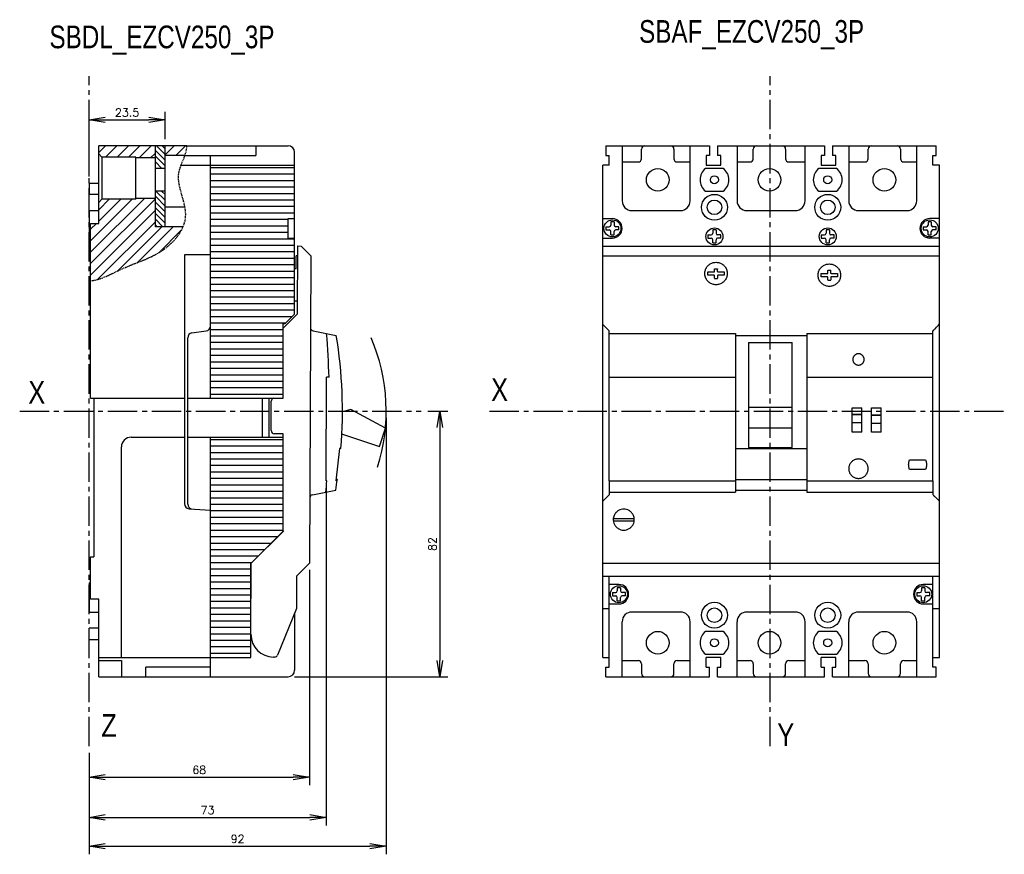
# Model space of a CAD drawing. Extents: x -741 to 1164, y -3289 to 616.
# Tile 59 of 65: x -348 to -44, y 359 to 616. Entities that reach past the tile are written whole.
import ezdxf

# ---------------------------------------------------------------- set-up
doc = ezdxf.new("R2010")
doc.units = 0
doc.header["$LTSCALE"] = 1.21
doc.header["$MEASUREMENT"] = 0
doc.linetypes.add('AXES2', pattern=[1.125, 0.75, -0.125, 0.125, -0.125])
doc.linetypes.add('CACHE', pattern=[0.375, 0.25, -0.125])
doc.layers.get('0').update_dxf_attribs({"linetype": 'CONTINUOUS'})
doc.layers.get('Defpoints').update_dxf_attribs({"linetype": 'CONTINUOUS'})
for name, color, linetype in [('AXE', 80, 'AXES2'), ('COTATION1', 50, 'CONTINUOUS'), ('HACHURES1', 130, 'CONTINUOUS'), ('POINTILLE_MOYEN', 141, 'CACHE')]:
    doc.layers.add(name, color=color, linetype=linetype)
doc.styles.add('ROMANS', font='romans.shx')
doc.styles.get("Standard").update_dxf_attribs({"font": 'txt', "width": 0.8})
doc.dimstyles.new('SC_DEFAUT', dxfattribs={"dimscale": 0, "dimtxt": 2.5, "dimasz": 5, "dimexe": 2.5, "dimexo": 2, "dimgap": 1, "dimtad": 1, "dimdec": 4, "dimzin": 12, "dimdsep": 46, "dimtxsty": 'ROMANS', "dimblk1": 'OPEN', "dimblk2": 'OPEN', "dimsah": 1, "dimcen": 0, "dimadec": 0, "dimazin": 0, "dimtfac": 1, "dimtdec": 4, "dimtofl": 0, "dimtmove": 0, "dimatfit": 3, "dimldrblk": 'OPEN', "dimfxl": 0, "dimtolj": 1, "dimtzin": 12, "dimarcsym": 0})

# ---------------------------------------------------------------- blocks, each defined once
blk = doc.blocks.new('_OPEN')
at = {"color": 0, "linetype": 'ByBlock'}
for p, q in [((-1, 0.167), (0, 0)), ((0, 0), (-1, -0.167)), ((0, 0), (-1, 0))]:
    blk.add_line(p, q, dxfattribs=at)
blk = doc.blocks.new('*D13')
at = {"layer": 'COTATION1', "color": 0, "lineweight": -2}
for p, q in [((-235.19, 493.55), (-235.19, 358.71)), ((-326.97, 390.08), (-326.97, 358.71)), ((-321.97, 361.21), (-240.19, 361.21))]:
    blk.add_line(p, q, dxfattribs=at)
at = {"layer": 'Defpoints', "color": 0}
for p in [(-235.19, 495.55), (-326.97, 392.08), (-235.19, 361.21)]:
    blk.add_point(p, dxfattribs=at)
at = {"layer": 'COTATION1', "color": 0, "lineweight": -2, "xscale": 5, "yscale": 5, "zscale": 5, "rotation": 180}
blk.add_blockref('_OPEN', (-326.97, 361.21), dxfattribs=at)
at = {"layer": 'COTATION1', "color": 0, "lineweight": -2, "xscale": 5, "yscale": 5, "zscale": 5}
blk.add_blockref('_OPEN', (-235.19, 361.21), dxfattribs=at)
at = {"layer": 'COTATION1', "color": 0, "insert": (-281.08, 363.46), "char_height": 2.5, "attachment_point": 5, "style": 'ROMANS'}
blk.add_mtext('\\A1;92', dxfattribs=at)
blk = doc.blocks.new('*D14')
at = {"layer": 'COTATION1', "color": 0, "lineweight": -2}
for p, q in [((-258.88, 446.59), (-258.88, 380.03)), ((-326.97, 390.08), (-326.97, 380.03)), ((-321.97, 382.53), (-263.88, 382.53))]:
    blk.add_line(p, q, dxfattribs=at)
at = {"layer": 'Defpoints', "color": 0}
for p in [(-258.88, 448.59), (-326.97, 392.08), (-258.88, 382.53)]:
    blk.add_point(p, dxfattribs=at)
at = {"layer": 'COTATION1', "color": 0, "lineweight": -2, "xscale": 5, "yscale": 5, "zscale": 5, "rotation": 180}
blk.add_blockref('_OPEN', (-326.97, 382.53), dxfattribs=at)
at = {"layer": 'COTATION1', "color": 0, "lineweight": -2, "xscale": 5, "yscale": 5, "zscale": 5}
blk.add_blockref('_OPEN', (-258.88, 382.53), dxfattribs=at)
at = {"layer": 'COTATION1', "color": 0, "insert": (-292.93, 384.78), "char_height": 2.5, "attachment_point": 5, "style": 'ROMANS'}
blk.add_mtext('\\A1;68', dxfattribs=at)
blk = doc.blocks.new('*D15')
at = {"layer": 'COTATION1', "color": 0, "lineweight": -2}
for p, q in [((-253.77, 472.06), (-253.77, 367.63)), ((-326.97, 390.08), (-326.97, 367.63)), ((-321.97, 370.13), (-258.77, 370.13))]:
    blk.add_line(p, q, dxfattribs=at)
at = {"layer": 'Defpoints', "color": 0}
for p in [(-253.77, 474.06), (-326.97, 392.08), (-253.77, 370.13)]:
    blk.add_point(p, dxfattribs=at)
at = {"layer": 'COTATION1', "color": 0, "lineweight": -2, "xscale": 5, "yscale": 5, "zscale": 5, "rotation": 180}
blk.add_blockref('_OPEN', (-326.97, 370.13), dxfattribs=at)
at = {"layer": 'COTATION1', "color": 0, "lineweight": -2, "xscale": 5, "yscale": 5, "zscale": 5}
blk.add_blockref('_OPEN', (-253.77, 370.13), dxfattribs=at)
at = {"layer": 'COTATION1', "color": 0, "insert": (-290.37, 372.38), "char_height": 2.5, "attachment_point": 5, "style": 'ROMANS'}
blk.add_mtext('\\A1;73', dxfattribs=at)
blk = doc.blocks.new('*D16')
at = {"layer": 'COTATION1', "color": 0, "lineweight": -2}
for p, q in [((-222.35, 495.55), (-216.14, 495.55)), ((-218.64, 490.55), (-218.64, 418.55)), ((-263.47, 413.55), (-216.14, 413.55))]:
    blk.add_line(p, q, dxfattribs=at)
at = {"layer": 'Defpoints', "color": 0}
for p in [(-224.35, 495.55), (-265.47, 413.55), (-218.64, 413.55)]:
    blk.add_point(p, dxfattribs=at)
at = {"layer": 'COTATION1', "color": 0, "lineweight": -2, "xscale": 5, "yscale": 5, "zscale": 5}
for p, rotation in [((-218.64, 495.55), 90), ((-218.64, 413.55), 270)]:
    blk.add_blockref('_OPEN', p, dxfattribs=dict(at, rotation=rotation))
at = {"layer": 'COTATION1', "color": 0, "insert": (-220.89, 454.55), "char_height": 2.5, "attachment_point": 5, "rotation": 90, "style": 'ROMANS'}
blk.add_mtext('\\A1;82', dxfattribs=at)
blk = doc.blocks.new('*D17')
at = {"layer": 'COTATION1', "color": 0, "lineweight": -2}
for p, q in [((-326.97, 568.05), (-326.97, 588.08)), ((-303.47, 579.55), (-303.47, 588.08)), ((-321.97, 585.58), (-308.47, 585.58))]:
    blk.add_line(p, q, dxfattribs=at)
at = {"layer": 'Defpoints', "color": 0}
for p in [(-303.47, 585.58), (-303.47, 577.55), (-326.97, 566.05)]:
    blk.add_point(p, dxfattribs=at)
at = {"layer": 'COTATION1', "color": 0, "lineweight": -2, "xscale": 5, "yscale": 5, "zscale": 5, "rotation": 180}
blk.add_blockref('_OPEN', (-326.97, 585.58), dxfattribs=at)
at = {"layer": 'COTATION1', "color": 0, "lineweight": -2, "xscale": 5, "yscale": 5, "zscale": 5}
blk.add_blockref('_OPEN', (-303.47, 585.58), dxfattribs=at)
at = {"layer": 'COTATION1', "color": 0, "insert": (-315.22, 587.83), "char_height": 2.5, "attachment_point": 5, "style": 'ROMANS'}
blk.add_mtext('\\A1;23.5', dxfattribs=at)

msp = doc.modelspace()

# ---------------------------------------------------------------- hatches: boundary and pattern name
at = {"layer": 'HACHURES1'}
h = msp.add_hatch(dxfattribs=at)
h.set_pattern_fill('ANSI31', color=256, scale=20, style=0)
h.set_pattern_definition([(45, (-118.4655, 3.1697), (-1.767767, 1.767767), [])])
edge = h.paths.add_edge_path()
edge.add_line((-322.97441, 561.05056), (-323.97441, 560.05056))
edge.add_line((-323.97441, 560.05056), (-323.97441, 553.55056))
edge.add_line((-323.97441, 553.55056), (-326.47441, 553.55056))
edge.add_line((-326.47441, 553.55056), (-326.47441, 535.87829))
edge.add_spline(control_points=[(-326.47441, 535.87829), (-324.59282, 535.97255), (-320.6129, 537.63961), (-315.23977, 540.3332), (-308.49911, 542.74716), (-302.282, 546.04677), (-298.78547, 550.48893), (-297.91307, 552.55056)], knot_values=[0, 0, 0, 0, 5.65186607, 12.553560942, 18.184800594, 27.039077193, 33.68406296, 33.68406296, 33.68406296, 33.68406296], degree=3, periodic=0)
edge.add_line((-297.91307, 552.55056), (-306.47441, 552.55056))
edge.add_line((-306.47441, 552.55056), (-306.47441, 561.3206))
edge.add_line((-306.47441, 561.3206), (-312.47441, 561.3206))
edge.add_line((-312.47441, 561.3206), (-312.47441, 561.05056))
edge.add_line((-312.47441, 561.05056), (-322.97441, 561.05056))
h.paths.add_polyline_path([(-312.47441, 574.05056), (-312.47441, 573.78053), (-306.47441, 573.78053), (-306.47441, 577.55056), (-323.84208, 577.55056), (-323.97441, 577.36157), (-323.97441, 575.05056), (-322.97441, 574.05056)])
edge = h.paths.add_edge_path()
edge.add_line((-303.47441, 577.55056), (-303.47441, 574.55056))
edge.add_line((-303.47441, 574.55056), (-297.36148, 574.55056))
edge.add_spline(control_points=[(-297.36148, 574.55056), (-297.01706, 575.53138), (-296.76257, 576.52608), (-296.75039, 577.55056)], knot_values=[56.26375763, 56.26375763, 56.26375763, 56.26375763, 59.337416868, 59.337416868, 59.337416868, 59.337416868], degree=3, periodic=0)
edge.add_line((-296.75039, 577.55056), (-303.47441, 577.55056))
h = msp.add_hatch(dxfattribs=at)
h.set_pattern_fill('ANSI31', color=256, scale=10, angle=90, style=0)
h.set_pattern_definition([(135, (-31.9897, 290.9987), (-0.8838835, -0.8838835), [])])
h.paths.add_polyline_path([(-303.47441, 577.55056), (-306.47441, 577.55056), (-306.47441, 570.55056), (-303.47441, 570.55056)])
h.paths.add_polyline_path([(-303.47441, 563.55056), (-306.47441, 563.55056), (-306.47441, 552.57856), (-306.44641, 552.55056), (-303.47441, 552.55056)])

# ---------------------------------------------------------------- linework, layer by layer
for p, q in [((-323.97441, 553.55056), (-323.97441, 577.55056)), ((-296.75039, 577.55056), (-265.47441, 577.55056)), ((-275.47441, 577.55056), (-275.47441, 574.55056)), ((-263.47441, 525.55056), (-263.47441, 575.55056)), ((-167.29655, 577.55056), (-167.29655, 574.55056)), ((-167.29655, 577.55056), (-135.29655, 577.55056)), ((-162.29655, 577.55056), (-162.29655, 560.55056)), ((-156.29655, 573.55056), (-156.29655, 576.55056)), ((-146.29655, 576.55056), (-146.29655, 573.55056)), ((-141.29655, 560.55056), (-141.29655, 577.55056)), ((-135.29655, 577.55056), (-135.29655, 574.55056)), ((-132.79655, 577.55056), (-132.79655, 574.55056)), ((-132.79655, 577.55056), (-99.79655, 577.55056)), ((-126.79655, 577.55056), (-126.79655, 560.55056)), ((-121.79655, 573.55056), (-121.79655, 576.55056)), ((-111.79655, 576.55056), (-111.79655, 573.55056)), ((-105.79655, 560.55056), (-105.79655, 577.55056)), ((-99.79655, 577.55056), (-99.79655, 574.55056)), ((-97.29655, 577.55056), (-97.29655, 574.55056)), ((-97.29655, 577.55056), (-65.29655, 577.55056)), ((-92.29655, 577.55056), (-92.29655, 560.55056)), ((-86.29655, 573.55056), (-86.29655, 576.55056)), ((-76.29655, 576.55056), (-76.29655, 573.55056)), ((-71.29655, 560.55056), (-71.29655, 577.55056)), ((-65.29655, 574.55056), (-65.29655, 577.55056)), ((-297.36148, 574.55056), (-275.47441, 574.55056)), ((-289.47441, 499.55056), (-289.47441, 574.55056)), ((-167.29655, 574.55056), (-166.29655, 574.55056)), ((-166.29655, 571.55056), (-166.29655, 574.55056)), ((-162.04655, 572.55056), (-157.29655, 572.55056)), ((-145.29655, 572.55056), (-141.29655, 572.55056)), ((-136.29655, 574.55056), (-136.29655, 571.55056)), ((-135.29655, 574.55056), (-136.29655, 574.55056)), ((-131.79655, 574.55056), (-132.79655, 574.55056)), ((-131.79655, 571.55056), (-131.79655, 574.55056)), ((-126.79655, 572.55056), (-122.79655, 572.55056)), ((-110.79655, 572.55056), (-106.04655, 572.55056)), ((-100.79655, 574.55056), (-100.79655, 571.55056)), ((-99.79655, 574.55056), (-100.79655, 574.55056)), ((-96.29655, 574.55056), (-97.29655, 574.55056)), ((-96.29655, 571.55056), (-96.29655, 574.55056)), ((-92.04655, 572.55056), (-87.29655, 572.55056)), ((-75.29655, 572.55056), (-71.29655, 572.55056)), ((-66.29655, 571.55056), (-66.29655, 574.55056)), ((-66.29655, 574.55056), (-65.29655, 574.55056)), ((-298.54403, 571.55056), (-263.47441, 571.55056)), ((-263.47441, 570.75056), (-289.47441, 570.75056)), ((-263.47441, 568.75056), (-289.47441, 568.75056)), ((-168.29655, 546.60117), (-168.29655, 571.55056)), ((-166.29655, 571.55056), (-168.29655, 571.55056)), ((-131.04655, 570.55056), (-136.54655, 570.55056)), ((-136.29655, 571.55056), (-131.79655, 571.55056)), ((-96.04655, 570.55056), (-101.54655, 570.55056)), ((-100.79655, 571.55056), (-96.29655, 571.55056)), ((-64.29655, 571.55056), (-66.29655, 571.55056)), ((-64.29655, 419.55056), (-64.29655, 571.55056)), ((-326.97441, 566.05056), (-326.97441, 562.55056)), ((-326.97441, 566.05056), (-323.97441, 566.05056)), ((-263.47441, 566.75056), (-289.47441, 566.75056)), ((-263.47441, 564.75056), (-289.47441, 564.75056)), ((-263.47441, 562.75056), (-289.47441, 562.75056)), ((-136.54655, 563.55056), (-131.04655, 563.55056)), ((-101.54655, 563.55056), (-96.04655, 563.55056)), ((-323.97441, 562.55056), (-326.97441, 562.55056)), ((-263.47441, 560.75056), (-289.47441, 560.75056)), ((-326.97441, 557.55056), (-326.97441, 548.55056)), ((-326.97441, 557.55056), (-323.97441, 557.55056)), ((-263.47441, 558.75056), (-289.47441, 558.75056)), ((-263.47441, 556.75056), (-289.47441, 556.75056)), ((-159.29655, 557.55056), (-144.29655, 557.55056)), ((-123.79655, 557.55056), (-108.79655, 557.55056)), ((-89.29655, 557.55056), (-74.29655, 557.55056)), ((-326.47441, 553.55056), (-323.97441, 553.55056)), ((-265.47441, 554.75056), (-289.47441, 554.75056)), ((-265.47441, 549.05056), (-265.47441, 555.05056)), ((-265.47441, 555.05056), (-263.47441, 555.05056)), ((-168.25655, 555.05056), (-165.29655, 555.05056)), ((-165.79655, 554.05056), (-165.79655, 553.05056)), ((-164.79655, 554.05056), (-165.79655, 554.05056)), ((-164.79655, 554.05056), (-164.79655, 553.05056)), ((-67.79655, 554.05056), (-67.79655, 553.05056)), ((-66.79655, 554.05056), (-67.79655, 554.05056)), ((-64.33655, 555.05056), (-67.29655, 555.05056)), ((-66.79655, 554.05056), (-66.79655, 553.05056)), ((-265.47441, 552.75056), (-289.47441, 552.75056)), ((-265.47441, 550.75056), (-289.47441, 550.75056)), ((-167.29655, 552.55056), (-167.29655, 551.55056)), ((-167.29655, 552.55056), (-166.29655, 552.55056)), ((-167.29655, 551.55056), (-166.29655, 551.55056)), ((-165.79655, 550.05056), (-165.79655, 551.05056)), ((-164.79655, 550.05056), (-164.79655, 551.05056)), ((-163.29655, 552.55056), (-164.29655, 552.55056)), ((-163.29655, 551.55056), (-164.29655, 551.55056)), ((-163.29655, 551.55056), (-163.29655, 552.55056)), ((-134.29655, 551.55056), (-134.29655, 550.55056)), ((-133.29655, 551.55056), (-134.29655, 551.55056)), ((-133.29655, 551.55056), (-133.29655, 550.55056)), ((-99.29655, 551.55056), (-99.29655, 550.55056)), ((-98.29655, 551.55056), (-99.29655, 551.55056)), ((-98.29655, 551.55056), (-98.29655, 550.55056)), ((-69.29655, 552.55056), (-69.29655, 551.55056)), ((-69.29655, 552.55056), (-68.29655, 552.55056)), ((-69.29655, 551.55056), (-68.29655, 551.55056)), ((-67.79655, 550.05056), (-67.79655, 551.05056)), ((-66.79655, 550.05056), (-66.79655, 551.05056)), ((-65.29655, 552.55056), (-66.29655, 552.55056)), ((-65.29655, 551.55056), (-66.29655, 551.55056)), ((-65.29655, 551.55056), (-65.29655, 552.55056)), ((-326.97441, 548.55056), (-326.47441, 548.55056)), ((-263.47441, 548.75056), (-289.47441, 548.75056)), ((-265.47441, 549.05056), (-263.47441, 549.05056)), ((-168.25655, 549.05056), (-165.29655, 549.05056)), ((-165.79655, 550.05056), (-164.79655, 550.05056)), ((-135.79655, 550.05056), (-135.79655, 549.05056)), ((-135.79655, 550.05056), (-134.79655, 550.05056)), ((-135.79655, 549.05056), (-134.79655, 549.05056)), ((-134.29655, 547.55056), (-134.29655, 548.55056)), ((-134.29655, 547.55056), (-133.29655, 547.55056)), ((-133.29655, 547.55056), (-133.29655, 548.55056)), ((-131.79655, 550.05056), (-132.79655, 550.05056)), ((-131.79655, 549.05056), (-132.79655, 549.05056)), ((-131.79655, 549.05056), (-131.79655, 550.05056)), ((-100.79655, 550.05056), (-100.79655, 549.05056)), ((-100.79655, 550.05056), (-99.79655, 550.05056)), ((-100.79655, 549.05056), (-99.79655, 549.05056)), ((-99.29655, 547.55056), (-99.29655, 548.55056)), ((-99.29655, 547.55056), (-98.29655, 547.55056)), ((-98.29655, 547.55056), (-98.29655, 548.55056)), ((-96.79655, 550.05056), (-97.79655, 550.05056)), ((-96.79655, 549.05056), (-97.79655, 549.05056)), ((-96.79655, 549.05056), (-96.79655, 550.05056)), ((-67.79655, 550.05056), (-66.79655, 550.05056)), ((-64.33655, 549.05056), (-67.29655, 549.05056)), ((-263.47441, 546.75056), (-289.47441, 546.75056)), ((-263.47441, 544.75056), (-289.47441, 544.75056)), ((-262.55972, 525.60135), (-262.47262, 546.60117)), ((-262.47262, 546.60117), (-261.47263, 546.59702)), ((-261.47263, 546.59702), (-258.4851, 543.5846)), ((-168.29655, 419.55056), (-168.29655, 546.59702)), ((-168.29655, 546.59702), (-64.29655, 546.59702)), ((-297.47441, 543.89546), (-297.47441, 466.95974)), ((-289.47441, 543.89546), (-297.47441, 543.89546)), ((-263.47441, 542.75056), (-289.47441, 542.75056)), ((-262.9676, 539.50316), (-262.98506, 543.60327)), ((-262.48506, 543.60119), (-262.98506, 543.60327)), ((-258.4851, 543.5846), (-258.87912, 448.58542)), ((-168.29655, 543.5846), (-64.29655, 543.5846)), ((-263.47441, 540.75056), (-289.47441, 540.75056)), ((-263.47441, 538.75056), (-289.47441, 538.75056)), ((-263.00206, 539.5033), (-263.47441, 539.50526)), ((-135.83625, 538.58713), (-133.89655, 538.58713)), ((-135.83625, 537.58714), (-135.83625, 538.58713)), ((-133.79655, 538.68713), (-133.79655, 539.48713)), ((-133.69655, 539.58712), (-132.89655, 539.58712)), ((-132.79655, 538.68713), (-132.79655, 539.48713)), ((-132.69655, 538.58713), (-130.75685, 538.58713)), ((-130.75685, 538.58713), (-130.75685, 537.58714)), ((-98.79922, 538.18322), (-98.79922, 538.98322)), ((-98.69922, 539.08321), (-97.89922, 539.08321)), ((-97.79922, 538.18322), (-97.79922, 538.98322)), ((-326.47441, 499.55056), (-326.47441, 535.87829)), ((-263.47441, 536.75056), (-289.47441, 536.75056)), ((-133.89655, 537.58714), (-135.83625, 537.58714)), ((-133.79655, 536.68715), (-133.79655, 537.51974)), ((-133.69655, 536.59296), (-132.89655, 536.59296)), ((-132.7964, 537.49244), (-132.79655, 536.68715)), ((-130.75685, 537.58714), (-132.69655, 537.58714)), ((-100.83892, 537.08323), (-100.83892, 538.08322)), ((-100.83892, 538.08322), (-98.89922, 538.08322)), ((-98.89922, 537.08323), (-100.83892, 537.08323)), ((-98.79922, 536.18324), (-98.79922, 537.01583)), ((-98.69922, 536.08905), (-97.89922, 536.08905)), ((-97.79908, 536.98853), (-97.79922, 536.18324)), ((-97.69922, 538.08322), (-95.75952, 538.08322)), ((-95.75952, 537.08323), (-97.69922, 537.08323)), ((-95.75952, 538.08322), (-95.75952, 537.08323)), ((-263.47441, 534.75056), (-289.47441, 534.75056)), ((-263.47441, 532.75056), (-289.47441, 532.75056)), ((-263.47441, 530.75056), (-289.47441, 530.75056)), ((-262.54334, 529.55056), (-263.47441, 529.55056)), ((-263.47441, 528.75056), (-289.47441, 528.75056)), ((-263.47441, 526.75056), (-289.47441, 526.75056)), ((-264.27441, 524.75056), (-289.47441, 524.75056)), ((-266.97441, 521.22313), (-262.55972, 525.60135)), ((-266.47441, 522.55056), (-263.47441, 525.55056)), ((-295.18654, 519.73454), (-290.76228, 520.36658)), ((-266.27441, 522.75056), (-289.47441, 522.75056)), ((-266.97441, 520.75056), (-289.47441, 520.75056)), ((-266.97441, 499.55056), (-266.97441, 522.55056)), ((-266.47441, 522.55056), (-266.97441, 522.55056)), ((-257.77728, 520.42069), (-250.5872, 518.95163)), ((-166.29655, 474.06446), (-166.29655, 520.38065)), ((-66.29655, 474.06446), (-66.29655, 520.38065)), ((-296.47441, 466.85151), (-296.47441, 518.24962)), ((-266.97441, 518.75056), (-289.47441, 518.75056)), ((-166.29655, 519.56407), (-127.29655, 519.56407)), ((-127.29655, 519.56407), (-127.29655, 470.56449)), ((-127.29655, 518.95163), (-105.29655, 518.95163)), ((-105.29655, 519.56407), (-105.29655, 470.56449)), ((-105.29655, 519.56407), (-66.29655, 519.56407)), ((-266.97441, 516.75056), (-289.47441, 516.75056)), ((-266.97441, 514.75056), (-289.47441, 514.75056)), ((-123.29655, 516.84281), (-123.29655, 484.33786)), ((-123.29655, 516.84281), (-109.79655, 516.84281)), ((-109.79655, 484.33786), (-109.79655, 516.84281)), ((-266.97441, 512.75056), (-289.47441, 512.75056)), ((-266.97441, 510.75056), (-289.47441, 510.75056)), ((-266.97441, 508.75056), (-289.47441, 508.75056)), ((-266.97441, 506.75056), (-289.47441, 506.75056)), ((-253.7734, 474.06446), (-253.64068, 506.06419)), ((-252.842, 506.06087), (-253.64068, 506.06419)), ((-166.29655, 506.06087), (-127.29655, 506.06087)), ((-105.29655, 506.06087), (-66.29655, 506.06087)), ((-266.97441, 504.75056), (-289.47441, 504.75056)), ((-266.97441, 502.75056), (-289.47441, 502.75056)), ((-326.47441, 499.55056), (-297.47441, 499.55056)), ((-325.47441, 499.55056), (-325.47441, 450.55056)), ((-296.47441, 499.55056), (-266.97441, 499.55056)), ((-266.97441, 500.75056), (-289.47441, 500.75056)), ((-273.47441, 499.55056), (-273.47441, 487.55056)), ((-271.47441, 499.55056), (-271.47441, 487.55056)), ((-270.70897, 489.63484), (-270.67164, 498.63476)), ((-246.10833, 496.08056), (-248.70031, 495.32839)), ((-235.37942, 490.34555), (-246.10833, 496.08056)), ((-123.29655, 496.78126), (-109.79655, 496.78126)), ((-91.29655, 496.56427), (-88.29655, 496.56427)), ((-91.29655, 494.5583), (-91.29655, 496.56427)), ((-88.29655, 489.06433), (-88.29655, 496.56427)), ((-85.29655, 496.56427), (-82.29655, 496.56427)), ((-85.29655, 494.39147), (-85.29655, 496.56427)), ((-82.29655, 489.06433), (-82.29655, 496.56427)), ((-91.29655, 494.5583), (-88.29655, 494.5583)), ((-91.29655, 489.06433), (-91.29655, 494.55208)), ((-88.29655, 494.54171), (-91.29655, 494.54171)), ((-85.29655, 494.39147), (-82.29655, 494.39147)), ((-85.29655, 489.06433), (-85.29655, 494.38524)), ((-82.29655, 494.37488), (-85.29655, 494.37488)), ((-237.29951, 484.66107), (-235.37942, 490.34555)), ((-109.79655, 490.34555), (-123.29655, 490.34555)), ((-91.29655, 492.04173), (-88.29655, 492.04173)), ((-85.29655, 491.8749), (-82.29655, 491.8749)), ((-313.97441, 487.55056), (-297.47441, 487.55056)), ((-296.47441, 487.55056), (-266.97441, 487.55056)), ((-289.47441, 413.55056), (-289.47441, 487.55056)), ((-266.97441, 486.75056), (-289.47441, 486.75056)), ((-266.96998, 488.61932), (-269.71312, 488.6307)), ((-266.97441, 458.55056), (-266.96998, 488.61932)), ((-248.97031, 488.60322), (-237.29951, 484.66107)), ((-88.29655, 489.06433), (-91.29655, 489.06433)), ((-82.29655, 489.06433), (-85.29655, 489.06433)), ((-316.97441, 419.55056), (-316.97441, 484.55056)), ((-266.97441, 484.75056), (-289.47441, 484.75056)), ((-249.61196, 484.04729), (-250.69565, 474.0517)), ((-249.1533, 484.04539), (-249.61196, 484.04729)), ((-127.29655, 484.04539), (-105.29655, 484.04539)), ((-123.29655, 484.33786), (-109.79655, 484.33786)), ((-266.97441, 482.75056), (-289.47441, 482.75056)), ((-266.97441, 480.75056), (-289.47441, 480.75056)), ((-73.54655, 480.56441), (-68.54655, 480.56441)), ((-266.97441, 478.75056), (-289.47441, 478.75056)), ((-73.54655, 477.56443), (-73.54655, 477.57065)), ((-68.54655, 477.56443), (-73.54655, 477.56443)), ((-68.54655, 477.56443), (-68.54655, 477.57065)), ((-266.97441, 476.75056), (-289.47441, 476.75056)), ((-266.97441, 474.75056), (-289.47441, 474.75056)), ((-266.97441, 472.75056), (-289.47441, 472.75056)), ((-253.50777, 474.06336), (-253.7734, 474.06446)), ((-250.25648, 474.43936), (-250.69565, 474.0517)), ((-166.29655, 474.06336), (-166.29655, 469.78109)), ((-166.29655, 474.06336), (-127.29655, 474.06336)), ((-127.29655, 474.43936), (-105.29655, 474.43936)), ((-105.29655, 474.06336), (-66.29655, 474.06336)), ((-66.29655, 474.06336), (-66.29655, 469.78109)), ((-266.97441, 470.75056), (-289.47441, 470.75056)), ((-266.97441, 468.75056), (-289.47441, 468.75056)), ((-257.98748, 469.74268), (-250.78545, 471.15204)), ((-166.29655, 470.56449), (-127.29655, 470.56449)), ((-127.29655, 471.15204), (-105.29655, 471.15204)), ((-105.29655, 470.56449), (-66.29655, 470.56449)), ((-296.06798, 465.46266), (-289.47441, 465.05056)), ((-266.97441, 466.75056), (-289.47441, 466.75056)), ((-266.97441, 464.75056), (-289.47441, 464.75056)), ((-266.97441, 462.75056), (-289.47441, 462.75056)), ((-165.01737, 462.42556), (-158.57572, 462.42556)), ((-266.97441, 460.75056), (-289.47441, 460.75056)), ((-165.02484, 461.67556), (-158.56825, 461.67556)), ((-266.97441, 458.75056), (-289.47441, 458.75056)), ((-268.77441, 456.75056), (-289.47441, 456.75056)), ((-276.87897, 448.66008), (-266.83758, 458.61851)), ((-272.77441, 452.75056), (-266.97441, 458.55056)), ((-270.77441, 454.75056), (-289.47441, 454.75056)), ((-326.47441, 437.55056), (-326.47441, 450.55056)), ((-326.47441, 450.55056), (-325.47441, 450.55056)), ((-272.77441, 452.75056), (-289.47441, 452.75056)), ((-274.77441, 450.75056), (-289.47441, 450.75056)), ((-276.77441, 448.75056), (-275.17621, 450.34876)), ((-274.77441, 450.75056), (-273.27441, 452.25056)), ((-276.77441, 448.75056), (-289.47441, 448.75056)), ((-276.97441, 448.55056), (-276.87193, 448.65304)), ((-276.97441, 428.75056), (-276.97441, 448.55056)), ((-276.97021, 426.66027), (-276.87897, 448.66008)), ((-258.87912, 448.58542), (-262.89568, 444.60204)), ((-168.29655, 448.58542), (-64.29655, 448.58542)), ((-276.97441, 446.75056), (-289.47441, 446.75056)), ((-276.97441, 444.75056), (-289.47441, 444.75056)), ((-262.89568, 444.60204), (-262.93715, 434.60213)), ((-168.29655, 444.60204), (-64.29655, 444.60204)), ((-166.29655, 416.55056), (-166.29655, 444.60204)), ((-66.29655, 416.55056), (-66.29655, 444.60204)), ((-326.97441, 442.55056), (-326.47441, 442.55056)), ((-326.97441, 442.55056), (-326.97441, 433.55056)), ((-276.97441, 442.75056), (-289.47441, 442.75056)), ((-163.29655, 442.05056), (-166.29655, 442.05056)), ((-162.79655, 441.05056), (-163.79655, 441.05056)), ((-163.79655, 441.05056), (-163.79655, 440.05056)), ((-162.79655, 441.05056), (-162.79655, 440.05056)), ((-68.79655, 441.05056), (-69.79655, 441.05056)), ((-69.79655, 441.05056), (-69.79655, 440.05056)), ((-66.29655, 442.05056), (-69.29655, 442.05056)), ((-68.79655, 441.05056), (-68.79655, 440.05056)), ((-276.97441, 440.75056), (-289.47441, 440.75056)), ((-276.97441, 438.75056), (-289.47441, 438.75056)), ((-165.29655, 439.55056), (-164.29655, 439.55056)), ((-165.29655, 439.55056), (-165.29655, 438.55056)), ((-165.29655, 438.55056), (-164.29655, 438.55056)), ((-163.79655, 437.05056), (-163.79655, 438.05056)), ((-162.79655, 437.05056), (-162.79655, 438.05056)), ((-161.29655, 439.55056), (-162.29655, 439.55056)), ((-161.29655, 438.55056), (-162.29655, 438.55056)), ((-161.29655, 438.55056), (-161.29655, 439.55056)), ((-71.29655, 439.55056), (-70.29655, 439.55056)), ((-71.29655, 439.55056), (-71.29655, 438.55056)), ((-71.29655, 438.55056), (-70.29655, 438.55056)), ((-69.79655, 437.05056), (-69.79655, 438.05056)), ((-68.79655, 437.05056), (-68.79655, 438.05056)), ((-67.29655, 439.55056), (-68.29655, 439.55056)), ((-67.29655, 438.55056), (-68.29655, 438.55056)), ((-67.29655, 438.55056), (-67.29655, 439.55056)), ((-323.97441, 437.55056), (-326.47441, 437.55056)), ((-323.97441, 413.55056), (-323.97441, 437.55056)), ((-276.97441, 436.75056), (-289.47441, 436.75056)), ((-166.29655, 436.05056), (-163.29655, 436.05056)), ((-163.79655, 437.05056), (-162.79655, 437.05056)), ((-69.79655, 437.05056), (-68.79655, 437.05056)), ((-69.29655, 436.05056), (-66.29655, 436.05056)), ((-326.97441, 433.55056), (-323.97441, 433.55056)), ((-276.97441, 434.75056), (-289.47441, 434.75056)), ((-276.97441, 432.75056), (-289.47441, 432.75056)), ((-262.93715, 434.60213), (-268.74527, 420.25471)), ((-263.47441, 433.27497), (-263.47441, 415.55056)), ((-168.29655, 434.60213), (-166.29655, 434.60213)), ((-144.29655, 433.55056), (-159.29655, 433.55056)), ((-108.79655, 433.55056), (-123.79655, 433.55056)), ((-74.29655, 433.55056), (-89.29655, 433.55056)), ((-66.29655, 434.60213), (-64.29655, 434.60213)), ((-276.97441, 430.75056), (-289.47441, 430.75056)), ((-162.29655, 413.55056), (-162.29655, 430.55056)), ((-141.29655, 413.55056), (-141.29655, 430.55056)), ((-126.79655, 413.55056), (-126.79655, 430.55056)), ((-105.79655, 413.55056), (-105.79655, 430.55056)), ((-92.29655, 413.55056), (-92.29655, 430.55056)), ((-71.29655, 413.55056), (-71.29655, 430.55056)), ((-323.97441, 428.55056), (-326.97441, 428.55056)), ((-326.97441, 425.05056), (-326.97441, 428.55056)), ((-276.97441, 428.75056), (-289.47441, 428.75056)), ((-276.97441, 426.75056), (-289.47441, 426.75056)), ((-276.97441, 426.75056), (-276.97441, 428.25056)), ((-276.97441, 419.55056), (-276.97441, 426.66027)), ((-131.04655, 427.55056), (-136.54655, 427.55056)), ((-96.04655, 427.55056), (-101.54655, 427.55056)), ((-326.97441, 425.05056), (-323.97441, 425.05056)), ((-276.97441, 424.75056), (-289.47441, 424.75056)), ((-276.97441, 422.75056), (-289.47441, 422.75056)), ((-276.97441, 420.75056), (-289.47441, 420.75056)), ((-136.54655, 420.55056), (-131.04655, 420.55056)), ((-101.54655, 420.55056), (-96.04655, 420.55056)), ((-323.97441, 419.55056), (-276.97441, 419.55056)), ((-323.97441, 418.55056), (-316.97441, 418.55056)), ((-316.97441, 418.55056), (-316.97441, 413.55056)), ((-269.67634, 419.62995), (-269.99931, 419.63129)), ((-168.29655, 419.55056), (-166.29655, 419.55056)), ((-162.04655, 418.55056), (-157.29655, 418.55056)), ((-156.29655, 417.55056), (-156.29655, 414.55056)), ((-146.29655, 414.55056), (-146.29655, 417.55056)), ((-145.29655, 418.55056), (-141.29655, 418.55056)), ((-131.79655, 419.55056), (-136.29655, 419.55056)), ((-136.29655, 416.55056), (-136.29655, 419.55056)), ((-131.79655, 416.55056), (-131.79655, 419.55056)), ((-126.79655, 418.55056), (-122.79655, 418.55056)), ((-121.79655, 417.55056), (-121.79655, 414.55056)), ((-111.79655, 414.55056), (-111.79655, 417.55056)), ((-110.79655, 418.55056), (-106.04655, 418.55056)), ((-96.29655, 419.55056), (-100.79655, 419.55056)), ((-100.79655, 416.55056), (-100.79655, 419.55056)), ((-96.29655, 416.55056), (-96.29655, 419.55056)), ((-92.04655, 418.55056), (-87.29655, 418.55056)), ((-86.29655, 417.55056), (-86.29655, 414.55056)), ((-76.29655, 414.55056), (-76.29655, 417.55056)), ((-75.29655, 418.55056), (-71.29655, 418.55056)), ((-66.29655, 419.55056), (-64.29655, 419.55056)), ((-289.47441, 416.55056), (-309.47441, 416.55056)), ((-309.47441, 413.55056), (-309.47441, 416.55056)), ((-167.29655, 416.55056), (-166.29655, 416.55056)), ((-167.29655, 413.55056), (-167.29655, 416.55056)), ((-136.29655, 416.55056), (-135.29655, 416.55056)), ((-135.29655, 413.55056), (-135.29655, 416.55056)), ((-132.79655, 416.55056), (-131.79655, 416.55056)), ((-132.79655, 413.55056), (-132.79655, 416.55056)), ((-100.79655, 416.55056), (-99.79655, 416.55056)), ((-99.79655, 413.55056), (-99.79655, 416.55056)), ((-97.29655, 416.55056), (-96.29655, 416.55056)), ((-97.29655, 413.55056), (-97.29655, 416.55056)), ((-65.29655, 416.55056), (-66.29655, 416.55056)), ((-65.29655, 413.55056), (-65.29655, 416.55056)), ((-323.97441, 413.55056), (-265.47441, 413.55056)), ((-167.29655, 413.55056), (-135.29655, 413.55056)), ((-132.79655, 413.55056), (-99.79655, 413.55056)), ((-97.29655, 413.55056), (-65.29655, 413.55056))]:
    msp.add_line(p, q)
at = {"color": 7, "linetype": 'Continuous'}
for p, q in [((-303.47441, 577.55056), (-323.97441, 577.55056)), ((-323.97441, 553.55056), (-323.97441, 577.55056)), ((-323.97441, 575.05056), (-322.97441, 574.05056)), ((-306.47441, 552.55056), (-306.47441, 577.55056)), ((-303.47441, 552.55056), (-303.47441, 577.55056)), ((-296.75039, 577.55056), (-303.47441, 577.55056)), ((-322.97441, 574.05056), (-322.97441, 561.05056)), ((-312.47441, 574.05056), (-322.97441, 574.05056)), ((-312.47441, 561.05056), (-312.47441, 574.05056)), ((-306.47441, 573.78053), (-312.47441, 573.78053)), ((-297.36148, 574.55056), (-303.47441, 574.55056)), ((-303.47441, 570.55056), (-306.47441, 570.55056)), ((-326.97441, 566.05056), (-323.97441, 566.05056)), ((-326.97441, 566.05056), (-326.97441, 562.55056)), ((-303.47441, 563.55056), (-306.47441, 563.55056)), ((-323.97441, 560.05056), (-322.97441, 561.05056)), ((-312.47441, 561.05056), (-322.97441, 561.05056)), ((-306.47441, 561.3206), (-312.47441, 561.3206)), ((-326.97441, 557.55056), (-326.97441, 548.55056)), ((-297.32892, 558.55056), (-303.47441, 558.55056)), ((-326.47441, 535.87829), (-326.47441, 553.55056)), ((-326.47441, 553.55056), (-323.97441, 553.55056)), ((-297.91307, 552.55056), (-306.47441, 552.55056)), ((-326.97441, 548.55056), (-326.47441, 548.55056))]:
    msp.add_line(p, q, dxfattribs=at)
at = {"color": 2, "linetype": 'Continuous'}
msp.add_line((-306.47441, 552.57856), (-306.44641, 552.55056), dxfattribs=at)
for centre, radius in [((-151.29655, 567.05056), 3.5), ((-116.79655, 567.05056), 3.5), ((-81.29655, 567.05056), 3.5), ((-133.79655, 567.05056), 1.25), ((-98.79655, 567.05056), 1.25), ((-133.79655, 558.55056), 4), ((-133.79655, 558.55056), 2.25), ((-98.79655, 558.55056), 4), ((-98.79655, 558.55056), 2.25), ((-165.29655, 552.05056), 2.625), ((-67.29655, 552.05056), 2.625), ((-133.79655, 549.55056), 2.625), ((-98.79655, 549.55056), 2.625), ((-163.29655, 439.05056), 2.625), ((-69.29655, 439.05056), 2.625), ((-133.79655, 432.55056), 4), ((-98.79655, 432.55056), 4), ((-133.79655, 432.55056), 2.25), ((-98.79655, 432.55056), 2.25), ((-151.29655, 424.05056), 3.5), ((-116.79655, 424.05056), 3.5), ((-81.29655, 424.05056), 3.5), ((-133.79655, 424.05056), 1.25), ((-98.79655, 424.05056), 1.25)]:
    msp.add_circle(centre, radius)
for centre, radius, start, end in [((-265.47441, 575.55056), 2, 0, 90), ((-155.29655, 576.55056), 1, 90, 180), ((-147.29655, 576.55056), 1, 0, 90), ((-120.79655, 576.55056), 1, 90, 180), ((-112.79655, 576.55056), 1, 0, 90), ((-85.29655, 576.55056), 1, 90, 180), ((-77.29655, 576.55056), 1, 0, 90), ((-162.04655, 571.55056), 1, 90, 104.5083859), ((-157.29655, 573.55056), 1, 270, 0), ((-145.29655, 573.55056), 1, 180, 270), ((-122.79655, 573.55056), 1, 270, 0), ((-110.79655, 573.55056), 1, 180, 270), ((-106.04655, 571.55056), 1, 75.4918343, 90), ((-92.04655, 571.55056), 1, 90, 104.5083859), ((-87.29655, 573.55056), 1, 270, 0), ((-75.29655, 573.55056), 1, 180, 270), ((-133.79655, 567.05056), 4.45112, 128.1572266, 231.8427734), ((-133.79655, 567.05056), 4.45112, 308.1572266, 51.8427734), ((-98.79655, 567.05056), 4.45112, 128.1572266, 231.8427734), ((-98.79655, 567.05056), 4.45112, 308.1572266, 51.8427734), ((-159.29655, 560.55056), 3, 180, 270), ((-144.29655, 560.55056), 3, 270, 0), ((-123.79655, 560.55056), 3, 180, 270), ((-108.79655, 560.55056), 3, 270, 0), ((-89.29655, 560.55056), 3, 180, 270), ((-74.29655, 560.55056), 3, 270, 0), ((-165.29655, 552.05056), 3, 270, 90), ((-67.29655, 552.05056), 3, 90, 270), ((-166.29655, 553.05056), 0.5, 270, 0), ((-166.29655, 551.05056), 0.5, 0, 90), ((-164.29655, 553.05056), 0.5, 180, 270), ((-164.29655, 551.05056), 0.5, 90, 180), ((-134.79655, 550.55056), 0.5, 270, 0), ((-132.79655, 550.55056), 0.5, 180, 270), ((-99.79655, 550.55056), 0.5, 270, 0), ((-97.79655, 550.55056), 0.5, 180, 270), ((-68.29655, 553.05056), 0.5, 270, 0), ((-68.29655, 551.05056), 0.5, 0, 90), ((-66.29655, 553.05056), 0.5, 180, 270), ((-66.29655, 551.05056), 0.5, 90, 180), ((-134.79655, 548.55056), 0.5, 0, 90), ((-132.79655, 548.55056), 0.5, 90, 180), ((-99.79655, 548.55056), 0.5, 0, 90), ((-97.79655, 548.55056), 0.5, 90, 180), ((-133.89004, 537.4889), 0.09845, 18.2554102, 93.7863714), ((-98.89272, 536.98499), 0.09845, 18.2554102, 93.7863714), ((-290.97441, 521.85151), 1.5, 278.1301024, 0), ((-257.5771, 521.40045), 1, 179.7623594, 258.452427), ((-294.97441, 518.24962), 1.5, 98.1301024, 180), ((-553.30872, 496.30701), 300.625, 1.8593051, 4.4369712), ((-392.48761, 495.63998), 143.8025, 355.375302, 9.3293213), ((-269.7793, 498.67573), 0.89328, 101.6628201, 182.6286777), ((-313.97441, 484.55056), 3, 90, 180), ((-269.70897, 489.63069), 1, 179.7623594, 269.7623594), ((-553.30872, 496.30701), 300.625, 355.0877477, 355.7567309), ((-392.48761, 495.63998), 143.8025, 350.1953975, 351.5220533), ((-257.79543, 468.76129), 1, 101.0722919, 179.7623594), ((-295.97441, 466.95974), 1.5, 180, 266.4236656), ((-294.97441, 466.85151), 1.5, 180, 252.2528614), ((-163.29655, 439.05056), 3, 270, 90), ((-69.29655, 439.05056), 3, 90, 270), ((-164.29655, 440.05056), 0.5, 270, 0), ((-164.29655, 438.05056), 0.5, 0, 90), ((-162.29655, 440.05056), 0.5, 180, 270), ((-162.29655, 438.05056), 0.5, 90, 180), ((-70.29655, 440.05056), 0.5, 270, 0), ((-70.29655, 438.05056), 0.5, 0, 90), ((-68.29655, 440.05056), 0.5, 180, 270), ((-68.29655, 438.05056), 0.5, 90, 180), ((-159.29655, 430.55056), 3, 90, 180), ((-144.29655, 430.55056), 3, 0, 90), ((-123.79655, 430.55056), 3, 90, 180), ((-108.79655, 430.55056), 3, 0, 90), ((-89.29655, 430.55056), 3, 90, 180), ((-74.29655, 430.55056), 3, 0, 90), ((-269.97027, 426.63123), 7, 179.7623594, 269.7623594), ((-133.79655, 424.05056), 4.45112, 128.1572266, 231.8427734), ((-133.79655, 424.05056), 4.45112, 308.1572266, 51.8427734), ((-98.79655, 424.05056), 4.45112, 128.1572266, 231.8427734), ((-98.79655, 424.05056), 4.45112, 308.1572266, 51.8427734), ((-269.67219, 420.62994), 1, 269.7623594, 337.96095), ((-162.04655, 419.55056), 1, 255.4916141, 270), ((-157.29655, 417.55056), 1, 0, 90), ((-145.29655, 417.55056), 1, 90, 180), ((-122.79655, 417.55056), 1, 0, 90), ((-110.79655, 417.55056), 1, 90, 180), ((-106.04655, 419.55056), 1, 270, 284.5081657), ((-92.04655, 419.55056), 1, 255.4916141, 270), ((-87.29655, 417.55056), 1, 0, 90), ((-75.29655, 417.55056), 1, 90, 180), ((-265.47441, 415.55056), 2, 270, 0), ((-155.29655, 414.55056), 1, 180, 270), ((-147.29655, 414.55056), 1, 270, 0), ((-120.79655, 414.55056), 1, 180, 270), ((-112.79655, 414.55056), 1, 270, 0), ((-85.29655, 414.55056), 1, 180, 270), ((-77.29655, 414.55056), 1, 270, 0)]:
    msp.add_arc(centre, radius, start, end)
for points in [[(-133.29655, 534.62271), (-133.83967, 534.66546), (-134.36943, 534.79264), (-134.87277, 535.00112), (-135.33729, 535.28578), (-135.75157, 535.6396), (-136.10539, 536.05388), (-136.39005, 536.5184), (-136.59854, 537.02173), (-136.72572, 537.55148), (-136.76847, 538.0946), (-136.72572, 538.63773), (-136.59854, 539.16748), (-136.39005, 539.67081), (-136.10539, 540.13533), (-135.75157, 540.5496), (-135.33729, 540.90342), (-134.87277, 541.18808), (-134.36943, 541.39657), (-133.93897, 541.50655)], [(-133.93897, 541.50655), (-133.29655, 541.5665)], [(-133.29655, 541.5665), (-132.65412, 541.50655)], [(-132.65412, 541.50655), (-132.22366, 541.39657), (-131.72033, 541.18808), (-131.2558, 540.90342), (-130.84153, 540.5496), (-130.4877, 540.13533), (-130.20304, 539.67081), (-129.99455, 539.16748), (-129.86737, 538.63773), (-129.82462, 538.0946), (-129.86737, 537.55148), (-129.99455, 537.02173), (-130.20304, 536.5184), (-130.4877, 536.05388), (-130.84153, 535.6396), (-131.2558, 535.28578), (-131.72033, 535.00112), (-132.22366, 534.79264), (-132.75342, 534.66546), (-133.29655, 534.62271)], [(-133.89655, 538.58713), (-133.86555, 538.59206), (-133.8376, 538.60635), (-133.81549, 538.62857), (-133.80134, 538.65655), (-133.79655, 538.68713)], [(-133.79655, 539.48713), (-133.79638, 539.49283)], [(-133.79638, 539.49283), (-133.79165, 539.51803), (-133.77745, 539.5459), (-133.75532, 539.56803), (-133.72745, 539.58223), (-133.69655, 539.58713)], [(-132.89655, 539.58713), (-132.86564, 539.58223), (-132.83777, 539.56803), (-132.81564, 539.5459), (-132.80144, 539.51803), (-132.79655, 539.48713)], [(-132.69655, 538.58713), (-132.72745, 538.59203), (-132.75532, 538.60623), (-132.77745, 538.62835), (-132.79165, 538.65623), (-132.79655, 538.68713)], [(-98.29922, 534.1188), (-98.84235, 534.16155), (-99.37211, 534.28873), (-99.87544, 534.49721), (-100.33997, 534.78187), (-100.75424, 535.13569), (-101.10807, 535.54997), (-101.39273, 536.01449), (-101.60122, 536.51782), (-101.7284, 537.04757), (-101.77114, 537.59069), (-101.7284, 538.13382), (-101.60122, 538.66357), (-101.39273, 539.1669), (-101.10807, 539.63142), (-100.75424, 540.04569), (-100.33997, 540.39951), (-99.87544, 540.68417), (-99.37211, 540.89266), (-98.94165, 541.00264)], [(-98.94165, 541.00264), (-98.29922, 541.06259)], [(-98.79922, 538.98322), (-98.79906, 538.98892)], [(-98.79906, 538.98892), (-98.79433, 539.01412), (-98.78012, 539.04199), (-98.758, 539.06412), (-98.73012, 539.07832), (-98.69922, 539.08322)], [(-98.29922, 541.06259), (-97.6568, 541.00264)], [(-97.6568, 541.00264), (-97.22634, 540.89266), (-96.723, 540.68417), (-96.25848, 540.39951), (-95.8442, 540.04569), (-95.49038, 539.63142), (-95.20572, 539.1669), (-94.99723, 538.66357), (-94.87005, 538.13382), (-94.8273, 537.59069), (-94.87005, 537.04757), (-94.99723, 536.51782), (-95.20572, 536.01449), (-95.49038, 535.54997), (-95.8442, 535.13569), (-96.25848, 534.78187), (-96.723, 534.49721), (-97.22634, 534.28873), (-97.75609, 534.16155), (-98.29922, 534.1188)], [(-97.89922, 539.08322), (-97.86832, 539.07832), (-97.84044, 539.06412), (-97.81832, 539.04199), (-97.80412, 539.01412), (-97.79922, 538.98322)], [(-133.79655, 536.69296), (-133.79638, 536.68721)], [(-133.79638, 536.68721), (-133.79322, 536.66738), (-133.78314, 536.64294), (-133.76723, 536.62222), (-133.74652, 536.60634), (-133.72214, 536.59629), (-133.69655, 536.59296)], [(-132.89655, 536.59296), (-132.87097, 536.59628), (-132.84653, 536.60637), (-132.82581, 536.62227), (-132.80993, 536.64298), (-132.79988, 536.66736), (-132.79671, 536.68721)], [(-132.79671, 536.68721), (-132.79655, 536.69296)], [(-132.69655, 537.58714), (-132.72754, 537.58222), (-132.75549, 537.56792), (-132.77761, 537.5457), (-132.79175, 537.51773), (-132.7964, 537.49244)], [(-98.89922, 538.08322), (-98.86822, 538.08815), (-98.84028, 538.10244), (-98.81816, 538.12466), (-98.80401, 538.15264), (-98.79922, 538.18322)], [(-98.79922, 536.18905), (-98.79906, 536.1833)], [(-98.79906, 536.1833), (-98.7959, 536.16347), (-98.78581, 536.13903), (-98.76991, 536.11831), (-98.7492, 536.10243), (-98.72482, 536.09238), (-98.69922, 536.08905)], [(-97.89922, 536.08905), (-97.87365, 536.09237), (-97.8492, 536.10246), (-97.82848, 536.11836), (-97.81261, 536.13907), (-97.80255, 536.16345), (-97.79939, 536.1833)], [(-97.79939, 536.1833), (-97.79922, 536.18905)], [(-97.69922, 538.08322), (-97.73012, 538.08812), (-97.758, 538.10232), (-97.78012, 538.12445), (-97.79433, 538.15232), (-97.79922, 538.18322)], [(-97.69922, 537.08323), (-97.73022, 537.07831), (-97.75817, 537.06401), (-97.78028, 537.04179), (-97.79443, 537.01382), (-97.79908, 536.98853)], [(-166.43173, 520.53772), (-166.61102, 520.71794), (-166.82592, 520.93348), (-167.0592, 521.16714), (-168.29655, 522.31297)], [(-166.31597, 520.42069), (-166.43173, 520.53772)], [(-166.31597, 520.42069), (-166.3052, 520.40745), (-166.29871, 520.39408), (-166.29655, 520.38065)], [(-66.27713, 520.42069), (-66.2879, 520.40745), (-66.29438, 520.39408), (-66.29655, 520.38065)], [(-66.27713, 520.42069), (-66.16136, 520.53772)], [(-66.16136, 520.53772), (-65.98208, 520.71794), (-65.76717, 520.93348), (-65.53389, 521.16714), (-64.29655, 522.53796)], [(-89.29655, 513.31205), (-89.5456, 513.29424), (-89.78958, 513.24116), (-90.02352, 513.15391), (-90.24267, 513.03425), (-90.44255, 512.88462), (-90.61911, 512.70806), (-90.76874, 512.50818), (-90.8884, 512.28904), (-90.97566, 512.05509), (-91.02873, 511.81111), (-91.04655, 511.56207)], [(-91.04655, 511.56207), (-91.02873, 511.31302), (-90.97566, 511.06904), (-90.8884, 510.8351), (-90.76874, 510.61595), (-90.61911, 510.41607), (-90.44255, 510.23952), (-90.24267, 510.08988), (-90.02352, 509.97022), (-89.78958, 509.88297), (-89.5456, 509.82989), (-89.29655, 509.81208)], [(-87.54655, 511.56207), (-87.56436, 511.81111), (-87.61743, 512.05509), (-87.70469, 512.28904), (-87.82435, 512.50818), (-87.97398, 512.70806), (-88.15054, 512.88462), (-88.35042, 513.03425), (-88.56957, 513.15391), (-88.80351, 513.24116), (-89.04749, 513.29424), (-89.29655, 513.31205)], [(-89.29655, 509.81208), (-89.04749, 509.82989), (-88.80351, 509.88297), (-88.56957, 509.97022), (-88.35042, 510.08988), (-88.15054, 510.23952), (-87.97398, 510.41607), (-87.82435, 510.61595), (-87.70469, 510.8351), (-87.61743, 511.06904), (-87.56436, 511.31302), (-87.54655, 511.56207)], [(-89.29655, 480.8144), (-89.72349, 480.78387), (-90.14174, 480.69288), (-90.54279, 480.5433), (-90.91847, 480.33817), (-91.26113, 480.08166), (-91.56379, 479.77899), (-91.82031, 479.43634), (-92.02544, 479.06066), (-92.17502, 478.65962), (-92.26601, 478.24137), (-92.29655, 477.81443)], [(-86.29655, 477.81443), (-86.32708, 478.24137), (-86.41807, 478.65962), (-86.56765, 479.06066), (-86.77279, 479.43634), (-87.0293, 479.77899), (-87.33196, 480.08166), (-87.67462, 480.33817), (-88.0503, 480.5433), (-88.45135, 480.69288), (-88.8696, 480.78387), (-89.29655, 480.8144)], [(-73.79657, 479.06442), (-73.76854, 479.57259), (-73.54655, 480.56441)], [(-68.54655, 480.56441), (-68.32455, 479.57259), (-68.29652, 479.06442)], [(-92.29655, 477.81443), (-92.26601, 477.38749), (-92.17502, 476.96924), (-92.02544, 476.5682), (-91.82031, 476.19252), (-91.56379, 475.84986), (-91.26113, 475.5472), (-90.91847, 475.29069), (-90.54279, 475.08556), (-90.14174, 474.93598), (-89.72349, 474.84499), (-89.29655, 474.81446)], [(-89.29655, 474.81446), (-88.8696, 474.84499), (-88.45135, 474.93598), (-88.0503, 475.08556), (-87.67462, 475.29069), (-87.33196, 475.5472), (-87.0293, 475.84986), (-86.77279, 476.19252), (-86.56765, 476.5682), (-86.41807, 476.96924), (-86.32708, 477.38749), (-86.29655, 477.81443)], [(-73.54655, 477.56443), (-73.76854, 478.55624), (-73.79657, 479.06442)], [(-68.29652, 479.06442), (-68.32455, 478.55624), (-68.54655, 477.56443)], [(-166.43173, 469.62819), (-166.61102, 469.44984), (-166.82592, 469.23558), (-167.0592, 469.00266), (-168.29655, 467.76459)], [(-166.31597, 469.74268), (-166.43173, 469.62819)], [(-166.31597, 469.74268), (-166.3052, 469.75539), (-166.29871, 469.76821), (-166.29655, 469.78109)], [(-66.27713, 469.74268), (-66.2879, 469.75539), (-66.29438, 469.76821), (-66.29655, 469.78109)], [(-66.27713, 469.74268), (-66.16136, 469.62819)], [(-66.16136, 469.62819), (-65.98208, 469.44984), (-65.76717, 469.23558), (-65.53389, 469.00266), (-64.29655, 467.77241)], [(-160.54655, 465.08528), (-161.37009, 465.30717), (-162.223, 465.30717), (-163.04655, 465.08528)], [(-165.02872, 462.42517), (-165.03684, 462.33623), (-165.04651, 462.0863)], [(-164.8975, 463.05817), (-165.02872, 462.42517)], [(-164.78201, 463.36956), (-164.84731, 463.20571), (-164.8975, 463.05817)], [(-164.56769, 463.78321), (-164.78201, 463.36956)], [(-164.2111, 464.2607), (-164.42904, 463.99119), (-164.56769, 463.78321)], [(-164.07319, 464.40464), (-164.2111, 464.2607)], [(-163.43934, 464.88939), (-163.8134, 464.63377), (-164.07319, 464.40464)], [(-163.04655, 465.08528), (-163.43934, 464.88939)], [(-160.13663, 464.87928), (-160.54655, 465.08528)], [(-159.5199, 464.40464), (-159.77969, 464.63377), (-160.13663, 464.87928)], [(-159.38199, 464.2607), (-159.5199, 464.40464)], [(-159.02541, 463.78321), (-159.16405, 463.99119), (-159.38199, 464.2607)], [(-158.81108, 463.36956), (-159.02541, 463.78321)], [(-158.69559, 463.05817), (-158.74578, 463.20571), (-158.81108, 463.36956)], [(-158.56437, 462.42517), (-158.69559, 463.05817)], [(-158.54658, 462.0863), (-158.55625, 462.33623), (-158.56437, 462.42517)], [(-165.04651, 462.0863), (-165.02058, 461.67557)], [(-165.02058, 461.67557), (-164.98343, 461.44793), (-164.69108, 460.60742), (-164.18171, 459.87772), (-163.49351, 459.31354), (-162.67807, 458.95717), (-161.79655, 458.83533), (-160.91502, 458.95717), (-160.09959, 459.31354), (-159.41138, 459.87772), (-158.90201, 460.60742), (-158.60966, 461.44793), (-158.57251, 461.67557)], [(-158.57251, 461.67557), (-158.54658, 462.0863)]]:
    msp.add_spline(points, degree=3)
at = {"layer": 'AXE', "ltscale": 10}
for p, q in [((-326.97441, 392.07916), (-326.97441, 599.02197)), ((-116.54655, 392.07916), (-116.54655, 599.02197)), ((-348.39227, 495.55056), (-224.35285, 495.55056)), ((-203.29018, 495.55056), (-44.25272, 495.55056))]:
    msp.add_line(p, q, dxfattribs=at)
at = {"layer": 'COTATION1'}
msp.add_arc((-292.97441, 495.55056), 57.78737, 342.5997436, 23.1520227, dxfattribs=at)
at = {"layer": 'POINTILLE_MOYEN', "start_tangent": (0.998747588, 0.05003254), "end_tangent": (0.011894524, 0.999929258)}
msp.add_spline([(-326.47441, 535.87829), (-321.06401, 537.51264), (-314.78952, 540.38739), (-309.56078, 542.47813), (-301.97912, 547.0516), (-297.14254, 555.54521), (-299.23403, 569.13497), (-296.75039, 577.55056)], degree=3, dxfattribs=at)

# ---------------------------------------------------------------- texts
at = {"char_height": 7, "width": 122.1555, "attachment_point": 1}
for s, insert in [('SBDL_EZCV250_3P', (-339.20007, 614.67706)), ('SBAF_EZCV250_3P', (-157.06468, 616.37251))]:
    msp.add_mtext(s, dxfattribs=dict(at, insert=insert))
at = {"layer": 'AXE', "ltscale": 10, "char_height": 7}
for s, insert, width, attachment_point in [('{\\fArial|b0|i0|c0|p34;X}', (-343.1218, 501.42043), 5.6343503, 5), ('{\\fArial|b0|i0|c0|p34;X}', (-202.76933, 505.72027), 3.0661, 1), ('{\\fArial|b0|i0|c0|p34;Z}', (-320.78058, 398.51596), 6.7101262, 5), ('{\\fArial|b0|i0|c0|p34;Y}', (-114.37557, 399.1156), 3.0661, 1)]:
    msp.add_mtext(s, dxfattribs=dict(at, insert=insert, width=width, attachment_point=attachment_point))

# ---------------------------------------------------------------- dimensions: what is measured, and where the dimension line sits
at = {"layer": 'COTATION1'}
for base, p1, p2, override, picture, middle in [((-303.47441, 585.57723), (-326.97441, 566.05056), (-303.47441, 577.55056), {"dimscale": 1, "dimdec": 1}, '*D17', (-315.22441, 587.82723)), ((-235.18704, 361.21218), (-326.97441, 392.07916), (-235.18704, 495.55056), {"dimscale": 1, "dimdec": 0}, '*D13', (-281.08073, 363.46218)), ((-253.7734, 370.1321), (-326.97441, 392.07916), (-253.7734, 474.06446), {"dimscale": 1, "dimdec": 0}, '*D15', (-290.37391, 372.3821)), ((-258.87912, 382.53349), (-326.97441, 392.07916), (-258.87912, 448.58542), {"dimscale": 1, "dimdec": 0}, '*D14', (-292.92677, 384.78349))]:
    dim = msp.add_linear_dim(base=base, p1=p1, p2=p2, dimstyle='SC_DEFAUT', override=override, dxfattribs=at)
    dim.commit()
    dim.dimension.update_dxf_attribs({"geometry": picture, "text_midpoint": middle})
dim = msp.add_linear_dim(base=(-218.64487, 413.55056), p1=(-224.35285, 495.55056), p2=(-265.47441, 413.55056), angle=90, dimstyle='SC_DEFAUT', override={"dimscale": 1, "dimdec": 1}, dxfattribs=at)
dim.commit()
dim.dimension.update_dxf_attribs({"geometry": '*D16', "text_midpoint": (-220.89487, 454.55056)})

doc.saveas('drawing.dxf')
